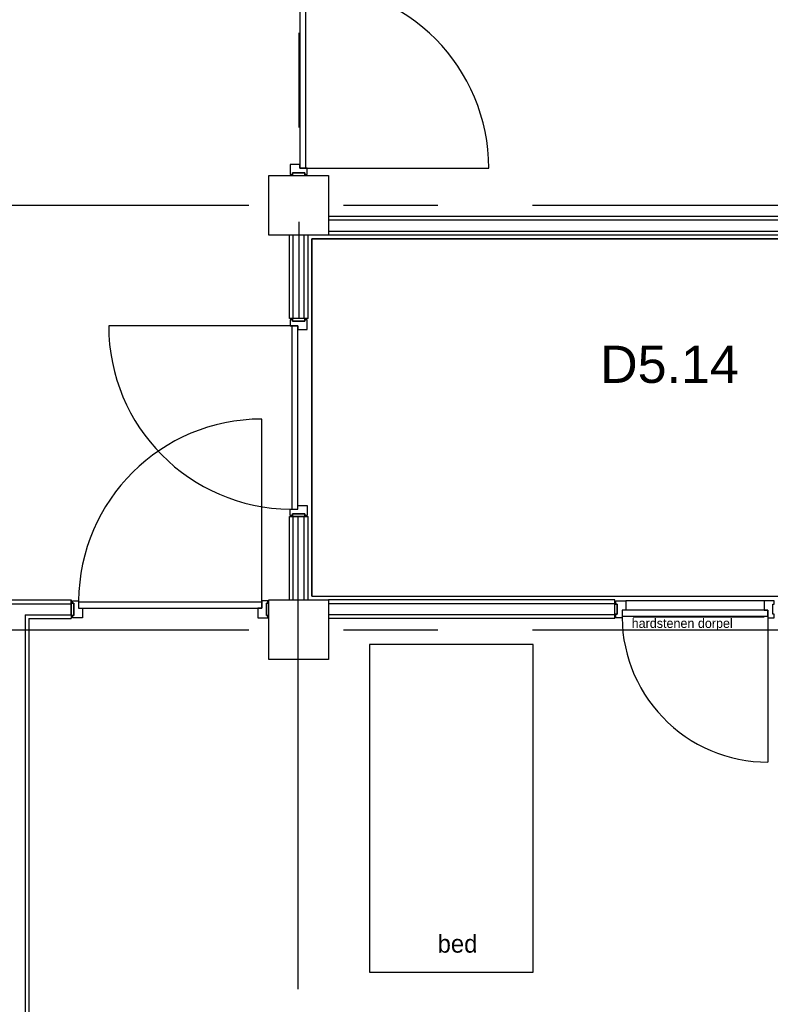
# Model space of a CAD drawing. Header units: millimetres. Extents: x -3528 to 120637, y -25886 to 25397.
# Tile 12 of 23: x 106875 to 111918, y -16425 to -9814. Entities that reach past the tile are written whole.
import ezdxf
from ezdxf.enums import TextEntityAlignment as Align

# ---------------------------------------------------------------- set-up
doc = ezdxf.new("R2010")
doc.units = ezdxf.units.MM
doc.header["$LTSCALE"] = 100
doc.header["$MEASUREMENT"] = 0
doc.linetypes.add('CENTER', pattern=[50.8, 31.75, -6.35, 6.35, -6.35])
doc.layers.get('0').update_dxf_attribs({"linetype": 'CONTINUOUS'})
for name, color, linetype in [('AL22----_BINNENWAND', 2, 'CONTINUOUS'), ('AL28----_CONSTRUCTIES', 4, 'CONTINUOUS'), ('AL32----_BINNENKOZIJN', 1, 'CONTINUOUS'), ('AL42----_TEGELWERK', 8, 'CONTINUOUS'), ('AL72----_GEBRUIKERSVOORZIENINGEN', 1, 'CONTINUOUS'), ('BL$7----_STRAMIEN', 8, 'CONTINUOUS'), ('BL$8----_RUIMTENUMMER', 2, 'CONTINUOUS')]:
    doc.layers.add(name, color=color, linetype=linetype)
doc.styles.add('00_100', font='B-GBP.shx', dxfattribs={"height": 120})
doc.styles.add('B-01', font='b-gbp')
doc.styles.get("Standard").update_dxf_attribs({"font": 'arial.ttf'})

# ---------------------------------------------------------------- blocks, each defined once
blk = doc.blocks.new('MERK39')
at = {"color": 0, "linetype": 'ByBlock', "lineweight": -2}
blk.add_line((-42, -10), (-42, 1220), dxfattribs=at)
for points in [[(-1314, -15), (-1314, 0), (-1272, 0), (-1272, -50), (-1247, -50), (-1247, -114), (-1314, -114), (-1314, -99), (-1304, -99), (-1304, -15)], [(0, -15), (0, 0), (-42, 0), (-42, -50), (-67, -50), (-67, -114), (0, -114), (0, -99), (-10, -99), (-10, -15)], [(-1321, -99), (-1321, -15), (-1304, -15), (-1304, -99)], [(-1272, -50), (-42, -50), (-42, -10), (-1272, -10)], [(7, -99), (7, -15), (-10, -15), (-10, -99)]]:
    blk.add_lwpolyline(points, close=True, dxfattribs=at)
blk.add_arc((-42, -10.1), 1230.1, 90.00143, 179.53085, dxfattribs=at)
at = {"color": 0, "linetype": 'ByBlock', "lineweight": -2, "style": 'B-01'}
blk.add_attdef('KOZMERK', (-1037.1, -480.1), '', height=150, dxfattribs=at)

msp = doc.modelspace()

# ---------------------------------------------------------------- linework, layer by layer
at = {"layer": 'AL22----_BINNENWAND'}
for p, q in [((114125, -11135.1), (108950, -11135.1)), ((114125, -11160.1), (108950, -11160.1)), ((114125, -11235.1), (108950, -11235.1)), ((108687.5, -11821.1), (108687.5, -11260.1)), ((108712.5, -11821.1), (108712.5, -11260.1)), ((108787.5, -11821.1), (108787.5, -11260.1)), ((108812.5, -11821.1), (108812.5, -11260.1)), ((114125, -11260.1), (108950, -11260.1)), ((108687.5, -13710.1), (108687.5, -13149.1)), ((108712.5, -13710.1), (108712.5, -13149.1)), ((108787.5, -13710.1), (108787.5, -13149.1)), ((108812.5, -13710.1), (108812.5, -13149.1)), ((103325, -13710.1), (107222, -13710.1)), ((103325, -13735.1), (107222, -13735.1)), ((107222, -13710.1), (107222, -13835.1)), ((110873.5, -13710.1), (108950, -13710.1)), ((110873.5, -13735.1), (108950, -13735.1)), ((106912.5, -13810.1), (106912.5, -20160.1)), ((106912.5, -13810.1), (107222, -13810.1)), ((110873.5, -13810.1), (108950, -13810.1)), ((106937.5, -13835.1), (106937.5, -20160.1)), ((106937.5, -13835.1), (107222, -13835.1)), ((110873.5, -13835.1), (108950, -13835.1))]:
    msp.add_line(p, q, dxfattribs=at)
at = {"layer": 'AL28----_CONSTRUCTIES'}
for points in [[(108550, -10860.1), (108950, -10860.1), (108950, -11260.1), (108550, -11260.1), (108550, -10860.1)], [(108550, -13710.1), (108950, -13710.1), (108950, -14110.1), (108550, -14110.1), (108550, -13710.1)]]:
    msp.add_lwpolyline(points, dxfattribs=at)
at = {"layer": 'AL32----_BINNENKOZIJN'}
for p, q in [((108812.5, -11821.1), (108687.5, -11821.1)), ((108703, -11870.1), (107473, -11870.1)), ((108687.5, -13149.1), (108812.5, -13149.1)), ((108712.5, -13100.1), (108712.5, -13099.9)), ((107222, -13772.6), (107222, -13710.1)), ((110873.5, -13835.1), (110873.5, -13710.1)), ((111877.5, -13715.5), (110947.5, -13715.5)), ((110997.5, -13824.1), (111877.5, -13824.1)), ((111902.5, -13819.5), (111902.5, -14799.5))]:
    msp.add_line(p, q, dxfattribs=at)
for points in [[(108708, -11828.1), (108693, -11828.1), (108693, -11870.1), (108743, -11870.1), (108743, -11895.1), (108807, -11895.1), (108807, -11828.1), (108792, -11828.1), (108792, -11838.1), (108708, -11838.1)], [(108792, -11821.1), (108708, -11821.1), (108708, -11838.1), (108792, -11838.1)], [(108743, -13100.1), (108743, -11870.1), (108703, -11870.1), (108703, -13100.1)], [(108708, -13142.1), (108693, -13142.1), (108693, -13100.1), (108743, -13100.1), (108743, -13075.1), (108807, -13075.1), (108807, -13142.1), (108792, -13142.1), (108792, -13132.1), (108708, -13132.1)], [(108792, -13149.1), (108708, -13149.1), (108708, -13132.1), (108792, -13132.1)], [(110873.5, -13738.5), (110890.5, -13738.5), (110890.5, -13806.6), (110873.5, -13806.6)], [(110880.5, -13715.5), (110947.5, -13715.5), (110947.5, -13779.5), (110922.5, -13779.5), (110922.5, -13829.5), (110880.5, -13829.5), (110880.5, -13806.6), (110890.5, -13806.5), (110890.5, -13738.5), (110880.5, -13738.5)], [(111944.5, -13715.5), (111877.5, -13715.5), (111877.5, -13779.5), (111902.5, -13779.5), (111902.5, -13829.5), (111944.5, -13829.5), (111944.5, -13806.6), (111934.5, -13806.5), (111934.5, -13738.5), (111944.5, -13738.5)], [(111902.5, -13779.5), (110922.5, -13779.5), (110922.5, -13819.5), (111902.5, -13819.5)]]:
    msp.add_lwpolyline(points, close=True, dxfattribs=at)
for centre, radius, start, end in [((108703.1, -11870), 1230.1, 180.00143, 269.53085), ((111902.5, -13819.5), 980, 177.66075, 270)]:
    msp.add_arc(centre, radius, start, end, dxfattribs=at)
at = {"layer": 'AL42----_TEGELWERK'}
for p, q in [((108838.7, -13683.8), (108838.7, -11286.3)), ((108838.7, -11286.3), (114098.7, -11286.3)), ((108838.7, -13683.8), (110926.1, -13683.8))]:
    msp.add_line(p, q, dxfattribs=at)
msp.add_lwpolyline([(108838.7, -13683.8), (114098.7, -13683.8), (114098.7, -11286.3), (108838.7, -11286.3)], close=True, dxfattribs=at)
at = {"layer": 'AL72----_GEBRUIKERSVOORZIENINGEN'}
msp.add_lwpolyline([(109225, -16210.1), (110325, -16210.1), (110325, -14010.1), (109225, -14010.1)], close=True, dxfattribs=at)
at = {"layer": 'BL$7----_STRAMIEN', "linetype": 'CENTER'}
for p, q in [((108750, 24388.1), (108750, -11821.1)), ((90000, -11060.1), (119627.7, -11060.1)), ((108744.5, -13149.1), (108744.5, -24827)), ((90000, -13910.1), (119627.7, -13910.1))]:
    msp.add_line(p, q, dxfattribs=at)

# ---------------------------------------------------------------- block references
at = {"layer": 'AL32----_BINNENKOZIJN', "rotation": 270}
msp.add_blockref('MERK39', (108807, -10853.1), dxfattribs=at)
at = {"layer": 'AL32----_BINNENKOZIJN'}
msp.add_blockref('MERK39', (108543, -13715.6), dxfattribs=at)

# ---------------------------------------------------------------- texts
at = {"layer": 'AL32----_BINNENKOZIJN', "style": '00_100'}
msp.add_text('hardstenen dorpel', height=63, dxfattribs=at).set_placement((110986.9, -13898))
at = {"layer": 'AL72----_GEBRUIKERSVOORZIENINGEN', "style": '00_100'}
msp.add_text('bed', height=120, dxfattribs=at).set_placement((109682.9, -16078.6))
at = {"layer": 'BL$8----_RUIMTENUMMER'}
msp.add_text('D5.14', height=250, dxfattribs=at).set_placement((111240.8, -12127.7), align=Align.MIDDLE_CENTER)

doc.saveas('drawing.dxf')
